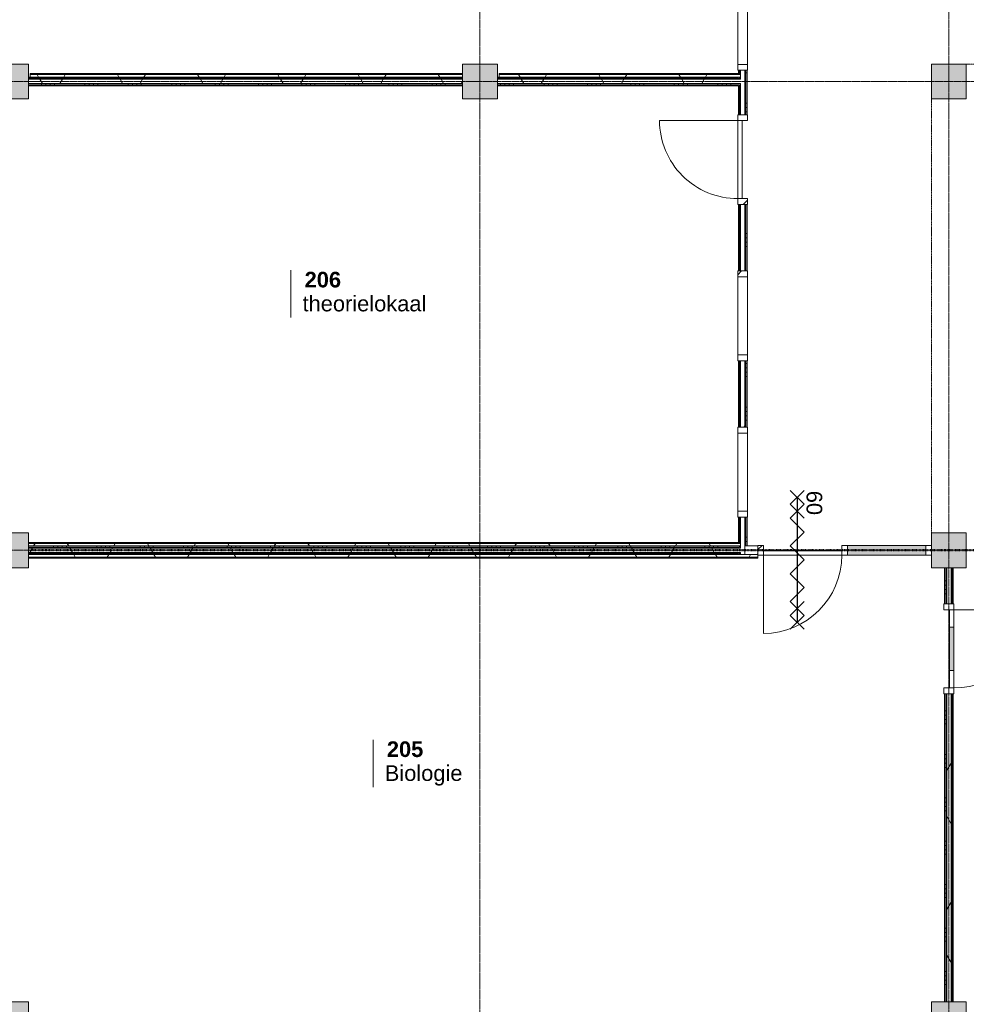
# Model space of a CAD drawing. Header units: millimetres. Extents: x -6115 to 78411, y -6358 to 59618.
# Tile 35 of 99: x 100 to 11000, y 27172 to 38511. Entities that reach past the tile are written whole.
import ezdxf

# ---------------------------------------------------------------- set-up
doc = ezdxf.new("R2010")
doc.units = ezdxf.units.MM
for name, pattern in [('Dash', [6.35, 3.175, -3.175]), ('Dash dot', [15.875, 6.35, -4.7625, 0, -4.7625]), ('stramien', [22.225, 12.7, -3.175, 3.175, -3.175])]:
    doc.linetypes.add(name, pattern=pattern)
for name, color, linetype, lineweight in [('00_Algemeen', 7, 'Continuous', 35), ('22_Metselwerk', 7, 'Continuous', 9), ('25_Metaalconstructiewerk', 7, 'Continuous', 9), ('30_Kozijnen-ramen-deuren', 7, 'Continuous', 9)]:
    doc.layers.add(name, color=color, linetype=linetype, lineweight=lineweight)
doc.styles.add('Arial_1', font='arial.ttf', dxfattribs={"height": 180})
doc.styles.add('Arial_B', font='arialbd.ttf', dxfattribs={"height": 180})
pattern_1 = [(180, (8475, 36400), (7e-13, -500), []), (180, (8475, 36450), (7e-13, -500), []), (180, (8475, 36500), (7e-13, -500), []), (180, (8475, 36550), (7e-13, -500), [])]
pattern_2 = [(60, (0, 0), (-692.82, 400), []), (120, (0, 0), (-692.82, -400), [])]
pattern_3 = [(180, (10850, 29900), (8e-13, -500), []), (180, (10850, 29950), (8e-13, -500), []), (180, (10850, 30000), (8e-13, -500), []), (180, (10850, 30050), (8e-13, -500), [])]
pattern_4 = [(270, (2500, 37850), (500, -9e-13), []), (270, (2450, 37850), (500, -9e-13), []), (270, (2400, 37850), (500, -9e-13), []), (270, (2350, 37850), (500, -9e-13), [])]
pattern_5 = [(270, (6787.5, 37850), (500, 3e-14), []), (270, (6737.5, 37850), (500, 3e-14), []), (270, (6687.5, 37850), (500, 3e-14), []), (270, (6637.5, 37850), (500, 3e-14), [])]
pattern_6 = [(90, (4487.5, 32350), (-500, 1e-12), []), (90, (4537.5, 32350), (-500, 1e-12), []), (90, (4587.5, 32350), (-500, 1e-12), []), (90, (4637.5, 32350), (-500, 1e-12), [])]
pattern_7 = [(135, (39413, -8425), (-212.132, -212.132), [])]

# ---------------------------------------------------------------- blocks, each defined once
blk = doc.blocks.new('Direct Shape - 2410-10368 v1 - IFC-model constructie _zonder onderbouw_ _MM21228_-1202395-02 tweede verdieping overzicht')
at = {"layer": '25_Metaalconstructiewerk'}
blk.add_hatch(color=256, dxfattribs=at).paths.add_polyline_path([(-200, -200), (200, -200), (200, 200), (-200, 200), (-200, 6)])
for p, q in [((200, 200), (-200, 200)), ((-200, 200), (-200, -200)), ((200, -200), (200, 200)), ((-200, -200), (200, -200))]:
    blk.add_line(p, q, dxfattribs=at)
blk = doc.blocks.new('Direct Shape - NLRS_28_SC_TLB_kolom vierkant prefab_gen_AT_kolom vierkant_gen_lxb 400x400_800354-1202398-02 tweede verdieping overzicht')
blk.add_blockref('Direct Shape - 2410-10368 v1 - IFC-model constructie _zonder onderbouw_ _MM21228_-1202395-02 tweede verdieping overzicht', (0, 0))
blk = doc.blocks.new('Direct Shape - NLRS_28_SC_TLB_kolom vierkant prefab_gen_AT_kolom vierkant_gen_lxb 400x400_800356-1202400-02 tweede verdieping overzicht')
blk.add_blockref('Direct Shape - 2410-10368 v1 - IFC-model constructie _zonder onderbouw_ _MM21228_-1202395-02 tweede verdieping overzicht', (0, 0))
blk = doc.blocks.new('Direct Shape - NLRS_28_SC_TLB_kolom vierkant prefab_gen_AT_kolom vierkant_gen_lxb 400x400_800358-1202402-02 tweede verdieping overzicht')
blk.add_blockref('Direct Shape - 2410-10368 v1 - IFC-model constructie _zonder onderbouw_ _MM21228_-1202395-02 tweede verdieping overzicht', (0, 0))
blk = doc.blocks.new('Direct Shape - 2410-10368 v1 - IFC-model constructie _zonder onderbouw_ _MM21228_-1202152-02 tweede verdieping overzicht')
at = {"layer": '25_Metaalconstructiewerk'}
blk.add_hatch(color=256, dxfattribs=at).paths.add_polyline_path([(-200, -200), (200, -200), (200, 200), (-200, 200)])
for p, q in [((200, 200), (-200, 200)), ((-200, 200), (-200, -200)), ((200, -200), (200, 200)), ((-200, -200), (200, -200))]:
    blk.add_line(p, q, dxfattribs=at)
blk = doc.blocks.new('Direct Shape - NLRS_28_SC_TLB_kolom vierkant prefab_gen_AT_kolom vierkant_gen_lxb 400x400_800376-1202420-02 tweede verdieping overzicht')
blk.add_blockref('Direct Shape - 2410-10368 v1 - IFC-model constructie _zonder onderbouw_ _MM21228_-1202152-02 tweede verdieping overzicht', (0, 0))
blk = doc.blocks.new('Direct Shape - NLRS_28_SC_TLB_kolom vierkant prefab_gen_AT_kolom vierkant_gen_lxb 400x400_800378-1202422-02 tweede verdieping overzicht')
blk.add_blockref('Direct Shape - 2410-10368 v1 - IFC-model constructie _zonder onderbouw_ _MM21228_-1202152-02 tweede verdieping overzicht', (0, 0))
blk = doc.blocks.new('Direct Shape - NLRS_28_SC_TLB_kolom vierkant prefab_gen_AT_kolom vierkant_gen_lxb 400x400_800380-1202424-02 tweede verdieping overzicht')
blk.add_blockref('Direct Shape - 2410-10368 v1 - IFC-model constructie _zonder onderbouw_ _MM21228_-1202152-02 tweede verdieping overzicht', (0, 0))
blk = doc.blocks.new('Direct Shape - 2410-10368 v1 - IFC-model constructie _zonder onderbouw_ _MM21228_-1202427-02 tweede verdieping overzicht')
at = {"layer": '25_Metaalconstructiewerk'}
blk.add_hatch(color=256, dxfattribs=at).paths.add_polyline_path([(5600, 37600), (5600, 38000), (5200, 38000), (5200, 37600)])
for p, q in [((5600, 38000), (5200, 38000)), ((5200, 38000), (5200, 37600)), ((5600, 37600), (5600, 38000)), ((5200, 37600), (5600, 37600))]:
    blk.add_line(p, q, dxfattribs=at)
blk = doc.blocks.new('Direct Shape - NLRS_28_SC_TLB_kolom vierkant prefab_gen_AT_kolom vierkant_gen_lxb 400x400_800382-1202428-02 tweede verdieping overzicht')
blk.add_blockref('Direct Shape - 2410-10368 v1 - IFC-model constructie _zonder onderbouw_ _MM21228_-1202427-02 tweede verdieping overzicht', (0, 0))
blk = doc.blocks.new('2410-10368 v1 - IFC-model constructie _zonder onderbouw_ _MM21228__ifc-1-02 tweede verdieping overzicht')
at = {"layer": '25_Metaalconstructiewerk', "lineweight": 9}
for name, p in [('Direct Shape - NLRS_28_SC_TLB_kolom vierkant prefab_gen_AT_kolom vierkant_gen_lxb 400x400_800354-1202398-02 tweede verdieping overzicht', (0, 37800)), ('Direct Shape - NLRS_28_SC_TLB_kolom vierkant prefab_gen_AT_kolom vierkant_gen_lxb 400x400_800382-1202428-02 tweede verdieping overzicht', (0, 0)), ('Direct Shape - NLRS_28_SC_TLB_kolom vierkant prefab_gen_AT_kolom vierkant_gen_lxb 400x400_800380-1202424-02 tweede verdieping overzicht', (10800, 37800)), ('Direct Shape - NLRS_28_SC_TLB_kolom vierkant prefab_gen_AT_kolom vierkant_gen_lxb 400x400_800356-1202400-02 tweede verdieping overzicht', (0, 32400)), ('Direct Shape - NLRS_28_SC_TLB_kolom vierkant prefab_gen_AT_kolom vierkant_gen_lxb 400x400_800378-1202422-02 tweede verdieping overzicht', (10800, 32400)), ('Direct Shape - NLRS_28_SC_TLB_kolom vierkant prefab_gen_AT_kolom vierkant_gen_lxb 400x400_800358-1202402-02 tweede verdieping overzicht', (0, 27000)), ('Direct Shape - NLRS_28_SC_TLB_kolom vierkant prefab_gen_AT_kolom vierkant_gen_lxb 400x400_800376-1202420-02 tweede verdieping overzicht', (10800, 27000))]:
    blk.add_blockref(name, p, dxfattribs=at)
blk = doc.blocks.new('32_AEE_VO_FIX_Binnendeuren - D_900x2300_Dicht Paneel lariks-V2-02 tweede verdieping overzicht')
at = {"layer": '30_Kozijnen-ramen-deuren', "true_color": 0xc0c0c0}
h = blk.add_hatch(dxfattribs=at)
h.set_pattern_fill('FP_83', color=9, style=0, pattern_type=2)
h.set_pattern_definition([(135, (36900, -8425), (-212.132, -212.132), [])])
h.paths.add_polyline_path([(517, 25), (517, 57), (450, 57), (450, -57), (517, -57), (517, -25)])
h.paths.add_polyline_path([(-450, 25), (-450, 57), (-517, 57), (-517, -57), (-450, -57), (-450, -25)])
at = {"layer": '30_Kozijnen-ramen-deuren'}
for p, q in [((-517, 57), (-450, 57)), ((-517, 50), (-517, 57)), ((-450, 57), (-450, -57)), ((450, 57), (517, 57)), ((450, -57), (450, 57)), ((517, 57), (517, 50)), ((-517, -57), (-517, -50)), ((-450, -57), (-517, -57)), ((-450, -7), (450, -7)), ((-450, -57), (-450, -7)), ((450, -57), (-450, -57)), ((450, -7), (450, -57)), ((517, -57), (450, -57)), ((517, -50), (517, -57))]:
    blk.add_line(p, q, dxfattribs=at)
blk = doc.blocks.new('32_AEE_VO_FIX_Binnendeuren - D_900x2300_glasstrook meranti-8016228-02 tweede verdieping overzicht')
at = {"layer": '30_Kozijnen-ramen-deuren', "true_color": 0xc0c0c0}
h = blk.add_hatch(dxfattribs=at)
h.set_pattern_fill('FP_84', color=9, style=0, pattern_type=2)
h.set_pattern_definition([(135, (31264.86, -10800), (-212.132, -212.132), [])])
h.paths.add_polyline_path([(517, 25), (517, 57), (450, 57), (450, -57), (517, -57), (517, -25)])
h.paths.add_polyline_path([(-450, -57), (-450, 57), (-517, 57), (-517, -57)])
at = {"layer": '30_Kozijnen-ramen-deuren', "true_color": 0xbfbfbf}
blk.add_hatch(color=9, dxfattribs=at).paths.add_polyline_path([(250, 57), (-250, 57), (-250, 7), (250, 7)])
at = {"layer": '30_Kozijnen-ramen-deuren'}
for p, q in [((-450, 57), (-517, 57)), ((-517, 57), (-517, 50)), ((-250, 57), (-450, 57)), ((-450, 57), (-450, 7)), ((-450, -57), (-450, 57)), ((-450, 7), (-250, 7)), ((250, 57), (-250, 57)), ((-250, 7), (-250, 57)), ((-250, 7), (250, 7)), ((450, 57), (250, 57)), ((250, 57), (250, 7)), ((250, 7), (450, 7)), ((450, 7), (450, 57)), ((450, 57), (450, -57)), ((517, 57), (450, 57)), ((517, 50), (517, 57)), ((-517, -50), (-517, -57)), ((-517, -57), (-450, -57)), ((450, -57), (517, -57)), ((517, -57), (517, -50))]:
    blk.add_line(p, q, dxfattribs=at)
blk = doc.blocks.new('32_AEE_VO_FIX_Binnenramen - R_b1034xh2367_Vast lariks dicht-V16-02 tweede verdieping overzicht')
at = {"layer": '30_Kozijnen-ramen-deuren', "true_color": 0xc0c0c0}
h = blk.add_hatch(dxfattribs=at)
h.set_pattern_fill('FP_112', color=9, style=0, pattern_type=2)
h.set_pattern_definition([(315, (-35100, 8425), (212.132, 212.132), [])])
h.paths.add_polyline_path([(-517, -25), (-517, -57), (-450, -57), (-450, 57), (-517, 57), (-517, 25)])
h.paths.add_polyline_path([(450, 50), (450, -57), (517, -57), (517, 57), (450, 57)])
at = {"layer": '30_Kozijnen-ramen-deuren'}
for p, q in [((-450, 57), (-517, 57)), ((-517, 57), (-517, 50)), ((-450, -57), (-450, 57)), ((-450, 57), (450, 57)), ((517, 57), (450, 57)), ((450, 57), (450, -57)), ((517, 50), (517, 57)), ((-517, -50), (-517, -57)), ((-517, -57), (-450, -57)), ((-450, -57), (450, -57)), ((450, -57), (517, -57)), ((517, -57), (517, -50))]:
    blk.add_line(p, q, dxfattribs=at)
blk = doc.blocks.new('32_AEE_VO_FIX_Binnenramen - R_b1034xh2367_Vast lariks-V17-02 tweede verdieping overzicht')
at = {"layer": '30_Kozijnen-ramen-deuren'}
for p, q in [((-517, 57), (-450, 57)), ((-517, 50), (-517, 57)), ((-450, 57), (-450, -57)), ((-450, 57), (450, 57)), ((450, 57), (517, 57)), ((450, -57), (450, 57)), ((517, 57), (517, 50)), ((-517, -57), (-517, -50)), ((-450, -57), (-517, -57)), ((-450, -57), (450, -57)), ((517, -57), (450, -57)), ((517, -50), (517, -57))]:
    blk.add_line(p, q, dxfattribs=at)
blk = doc.blocks.new('32_AEE_VO_FIX_Binnendeuren - D_1800x2300_Deur_zijlicht rechts 900 lariks-V50-02 tweede verdieping overzicht')
at = {"layer": '30_Kozijnen-ramen-deuren', "true_color": 0xc0c0c0}
h = blk.add_hatch(dxfattribs=at)
h.set_pattern_fill('FP_153', color=9, style=0, pattern_type=2)
h.set_pattern_definition(pattern_7)
h.paths.add_polyline_path([(1484, -57), (1484, 57), (1417, 57), (1417, -57), (1476, -57)])
h.paths.add_polyline_path([(-450, -57), (-450, 57), (-517, 57), (-517, -57), (-465, -57)])
h = blk.add_hatch(dxfattribs=at)
h.set_pattern_fill('FP_153', color=9, style=0, pattern_type=2)
h.set_pattern_definition(pattern_7)
h.paths.add_polyline_path([(517, 57), (450, 57), (450, -57), (517, -57)])
at = {"layer": '30_Kozijnen-ramen-deuren'}
for p, q in [((-517, 57), (-450, 57)), ((-517, 50), (-517, 57)), ((-450, 57), (-450, -57)), ((450, 57), (517, 57)), ((450, -57), (450, 57)), ((517, 57), (1417, 57)), ((517, 57), (517, -57)), ((1417, 57), (1484, 57)), ((1417, -57), (1417, 57)), ((1484, 57), (1484, 50)), ((-517, -57), (-517, -50)), ((-450, -57), (-517, -57)), ((-450, -7), (450, -7)), ((-450, -57), (-450, -7)), ((450, -57), (-450, -57)), ((450, -7), (450, -57)), ((517, -57), (450, -57)), ((1417, -57), (517, -57)), ((1484, -57), (1417, -57)), ((1484, -50), (1484, -57))]:
    blk.add_line(p, q, dxfattribs=at)
blk = doc.blocks.new('32_AEE_VO_FIX_Binnendeuren - D_1800x2300_Deur_zijlicht rechts 900 meranti bw-8027060-02 tweede verdieping overzicht')
at = {"layer": '30_Kozijnen-ramen-deuren', "true_color": 0xc0c0c0}
h = blk.add_hatch(dxfattribs=at)
h.set_pattern_fill('FP_154', color=9, style=0, pattern_type=2)
h.set_pattern_definition([(45, (-9116, -32400), (-212.132, 212.132), [])])
h.paths.add_polyline_path([(-517, -57), (-450, -57), (-450, 57), (-517, 57), (-517, -50)])
h.paths.add_polyline_path([(1417, -57), (1484, -57), (1484, 57), (1417, 57)])
at = {"layer": '30_Kozijnen-ramen-deuren', "true_color": 0xc5c7c4}
blk.add_hatch(color=9, dxfattribs=at).paths.add_polyline_path([(1417, -57), (1417, 57), (517, 57), (517, -57)])
at = {"layer": '30_Kozijnen-ramen-deuren'}
for p, q in [((-517, 57), (-450, 57)), ((-517, 50), (-517, 57)), ((-450, 57), (-450, -57)), ((450, 57), (517, 57)), ((450, -57), (450, 57)), ((517, 57), (1417, 57)), ((517, 57), (517, -57)), ((1417, 57), (1484, 57)), ((1417, -57), (1417, 57)), ((-450, -57), (-517, -57)), ((-450, -7), (450, -7)), ((-450, -57), (-450, -7)), ((450, -57), (-450, -57)), ((450, -7), (450, -57)), ((517, -57), (450, -57)), ((1417, -57), (517, -57)), ((1484, -57), (1417, -57))]:
    blk.add_line(p, q, dxfattribs=at)
blk = doc.blocks.new('30_AEE_VO_draairichting - 30_AEE_VO_draairichting-8193168-02 tweede verdieping overzicht')
at = {"layer": '30_Kozijnen-ramen-deuren'}
blk.add_line((-450, -900), (-450, 0), dxfattribs=at)
blk.add_arc((-450, 0), 900, 270, 0, dxfattribs=at)
blk = doc.blocks.new('30_AEE_VO_draairichting - 30_AEE_VO_draairichting-8193140-02 tweede verdieping overzicht')
at = {"layer": '30_Kozijnen-ramen-deuren'}
blk.add_line((-450, 900), (-450, 0), dxfattribs=at)
blk.add_arc((-450, 0), 900, 360, 90, dxfattribs=at)
blk = doc.blocks.new('00_AEE_tag_ruimte_klein - Naam _ nummer-752176-02 tweede verdieping overzicht')
at = {"layer": '00_Algemeen', "lineweight": 9}
for p, q in [((-8.06, 7.17), (-8.06, 4.25)), ((-8.06, 4.47), (-8.06, 1.72))]:
    blk.add_line(p, q, dxfattribs=at)

msp = doc.modelspace()

# ---------------------------------------------------------------- hatches: boundary and pattern name
at = {"layer": '22_Metselwerk'}
h = msp.add_hatch(dxfattribs=at)
h.set_pattern_fill('FP_23', color=256, angle=90, style=0, pattern_type=2)
h.set_pattern_definition(pattern_1)
h.paths.add_polyline_path([(8375, 32350), (8387.5, 32350), (8387.5, 32375), (8375, 32375), (8375, 32362.5)])
h.paths.add_polyline_path([(8375, 32437.5), (8387.5, 32437.5), (8387.5, 32450), (8375, 32450)])
h.paths.add_polyline_path([(8375, 32480), (8387.5, 32480), (8387.5, 32783), (8375, 32783), (8375, 32490)])
h.paths.add_polyline_path([(8387.5, 33817), (8387.5, 34583), (8375, 34583), (8375, 33817)])
h.paths.add_polyline_path([(8387.5, 35617), (8387.5, 36383), (8375, 36383), (8375, 35617)])
h.paths.add_polyline_path([(8387.5, 37417), (8387.5, 37762.5), (8375, 37762.5), (8375, 37417)])
h.paths.add_polyline_path([(8387.5, 37825), (8387.5, 37850), (8375, 37850), (8375, 37825)])
h.paths.add_polyline_path([(8387.5, 37880), (8387.5, 37929), (8375, 37929), (8375, 37880)])
h.paths.add_polyline_path([(8387.5, 39930), (8387.5, 40020), (8375, 40020), (8375, 39930)])
h.paths.add_polyline_path([(8375, 40050), (8387.5, 40050), (8387.5, 40062.5), (8375, 40062.5)])
h.paths.add_polyline_path([(8375, 40125), (8387.5, 40125), (8387.5, 40137.5), (8375, 40137.5)])
h = msp.add_hatch(dxfattribs=at)
h.set_pattern_fill('FP_23', color=256, angle=90, style=0, pattern_type=2)
h.set_pattern_definition(pattern_1)
h.paths.add_polyline_path([(8400, 32350), (8400, 32375), (8387.5, 32375), (8387.5, 32350)])
h.paths.add_polyline_path([(8387.5, 32425), (8400, 32425), (8400, 32450), (8387.5, 32450), (8387.5, 32437.5)])
h.paths.add_polyline_path([(8387.5, 32480), (8400, 32480), (8400, 32783), (8387.5, 32783), (8387.5, 32668.8)])
h.paths.add_polyline_path([(8400, 33817), (8400, 34583), (8387.5, 34583), (8387.5, 33817)])
h.paths.add_polyline_path([(8387.5, 35617), (8400, 35617), (8400, 36383), (8387.5, 36383), (8387.5, 35996.3)])
h.paths.add_polyline_path([(8387.5, 37417), (8400, 37417), (8400, 37775), (8387.5, 37775), (8387.5, 37660.1)])
h.paths.add_polyline_path([(8400, 37825), (8400, 37850), (8387.5, 37850), (8387.5, 37825)])
h.paths.add_polyline_path([(8387.5, 37880), (8400, 37880), (8400, 37929), (8387.5, 37929)])
h.paths.add_polyline_path([(8400, 39930), (8400, 40020), (8387.5, 40020), (8387.5, 39930)])
h.paths.add_polyline_path([(8400, 40050), (8400, 40075), (8387.5, 40075), (8387.5, 40050)])
h = msp.add_hatch(dxfattribs=at)
h.set_pattern_fill('FP_2', color=256, angle=60, style=0, pattern_type=2)
h.set_pattern_definition(pattern_2)
h.paths.add_polyline_path([(8400, 32350), (8450, 32350), (8450, 32783), (8400, 32783), (8400, 32375)])
h.paths.add_polyline_path([(8400, 33817), (8450, 33817), (8450, 34583), (8400, 34583)])
h.paths.add_polyline_path([(8400, 35617), (8450, 35617), (8450, 36383), (8400, 36383), (8400, 35996.3)])
h.paths.add_polyline_path([(8450, 37417), (8450, 37929), (8400, 37929), (8400, 37417)])
h.paths.add_polyline_path([(8450, 39930), (8450, 40075), (8400, 40075), (8400, 39930)])
h = msp.add_hatch(dxfattribs=at)
h.set_pattern_fill('FP_23', color=256, angle=90, style=0, pattern_type=2)
h.set_pattern_definition(pattern_1)
h.paths.add_polyline_path([(8450, 32450), (8462.5, 32450), (8462.5, 32783), (8450, 32783), (8450, 32668.8)])
h.paths.add_polyline_path([(8462.5, 33817), (8462.5, 34583), (8450, 34583), (8450, 33817)])
h.paths.add_polyline_path([(8462.5, 35617), (8462.5, 36383), (8450, 36383), (8450, 35617)])
h.paths.add_polyline_path([(8450, 37417), (8462.5, 37417), (8462.5, 37929), (8450, 37929), (8450, 37660.1)])
h.paths.add_polyline_path([(8450, 39930), (8462.5, 39930), (8462.5, 40062.5), (8450, 40062.5), (8450, 40050)])
h = msp.add_hatch(dxfattribs=at)
h.set_pattern_fill('FP_23', color=256, angle=90, style=0, pattern_type=2)
h.set_pattern_definition(pattern_1)
h.paths.add_polyline_path([(8475, 32450), (8475, 32783), (8462.5, 32783), (8462.5, 32450)])
h.paths.add_polyline_path([(8462.5, 33817), (8475, 33817), (8475, 34583), (8462.5, 34583)])
h.paths.add_polyline_path([(8462.5, 35617), (8475, 35617), (8475, 36383), (8462.5, 36383), (8462.5, 35996.3)])
h.paths.add_polyline_path([(8475, 37417), (8475, 37929), (8462.5, 37929), (8462.5, 37417)])
h.paths.add_polyline_path([(8475, 39930), (8475, 40050), (8462.5, 40050), (8462.5, 39930)])
h = msp.add_hatch(dxfattribs=at)
h.set_pattern_fill('FP_379', color=256, angle=90, style=0, pattern_type=2)
h.set_pattern_definition([(90, (2910, 37850), (-500, 9e-13), []), (90, (2960, 37850), (-500, 9e-13), []), (90, (3010, 37850), (-500, 9e-13), []), (90, (3060, 37850), (-500, 9e-13), [])])
h.paths.add_polyline_path([(5200, 37880), (5200, 37890), (220, 37890), (220, 37880), (1247.4, 37880)])
h = msp.add_hatch(dxfattribs=at)
h.set_pattern_fill('FP_2', color=256, angle=60, style=0, pattern_type=2)
h.set_pattern_definition(pattern_2)
h.paths.add_polyline_path([(5200, 37850), (5200, 37880), (220, 37880), (220, 37850), (1247.4, 37850)])
h = msp.add_hatch(dxfattribs=at)
h.set_pattern_fill('FP_378', color=256, angle=90, style=0, pattern_type=2)
h.set_pattern_definition([(90, (7197.5, 37850), (-500, 3e-13), []), (90, (7247.5, 37850), (-500, 3e-13), []), (90, (7297.5, 37850), (-500, 3e-13), []), (90, (7347.5, 37850), (-500, 3e-13), [])])
h.paths.add_polyline_path([(7290.2, 37880), (8375, 37880), (8375, 37890), (5620, 37890), (5620, 37880), (6081.7, 37880)])
h = msp.add_hatch(dxfattribs=at)
h.set_pattern_fill('FP_2', color=256, angle=60, style=0, pattern_type=2)
h.set_pattern_definition(pattern_2)
h.paths.add_polyline_path([(8400, 37850), (8400, 37880), (5620, 37880), (5620, 37850), (8387.5, 37850)])
h = msp.add_hatch(dxfattribs=at)
h.set_pattern_fill('FP_29', color=256, angle=-270, style=0, pattern_type=2)
h.set_pattern_definition(pattern_4)
h.paths.add_polyline_path([(5200, 37837.5), (5200, 37850), (200, 37850), (200, 37837.5), (1247.4, 37837.5)])
h = msp.add_hatch(dxfattribs=at)
h.set_pattern_fill('FP_29', color=256, angle=-270, style=0, pattern_type=2)
h.set_pattern_definition(pattern_4)
h.paths.add_polyline_path([(5200, 37825), (5200, 37837.5), (200, 37837.5), (200, 37825), (1247.4, 37825)])
h = msp.add_hatch(dxfattribs=at)
h.set_pattern_fill('FP_7', color=256, angle=60, style=0, pattern_type=2)
h.set_pattern_definition(pattern_2)
h.paths.add_polyline_path([(5200, 37775), (5200, 37825), (200, 37825), (200, 37775), (1247.4, 37775)])
h = msp.add_hatch(dxfattribs=at)
h.set_pattern_fill('FP_29', color=256, angle=-270, style=0, pattern_type=2)
h.set_pattern_definition(pattern_4)
h.paths.add_polyline_path([(5200, 37762.5), (5200, 37775), (200, 37775), (200, 37762.5), (1247.4, 37762.5)])
h = msp.add_hatch(dxfattribs=at)
h.set_pattern_fill('FP_29', color=256, angle=-270, style=0, pattern_type=2)
h.set_pattern_definition(pattern_4)
h.paths.add_polyline_path([(5200, 37750), (5200, 37762.5), (200, 37762.5), (200, 37750), (1247.4, 37750)])
h = msp.add_hatch(dxfattribs=at)
h.set_pattern_fill('FP_30', color=256, angle=90, style=0, pattern_type=2)
h.set_pattern_definition(pattern_5)
h.paths.add_polyline_path([(5600, 37837.5), (8375, 37837.5), (8375, 37850), (5600, 37850)])
h = msp.add_hatch(dxfattribs=at)
h.set_pattern_fill('FP_30', color=256, angle=90, style=0, pattern_type=2)
h.set_pattern_definition(pattern_5)
h.paths.add_polyline_path([(5600, 37825), (8375, 37825), (8375, 37837.5), (5600, 37837.5)])
h = msp.add_hatch(dxfattribs=at)
h.set_pattern_fill('FP_2', color=256, angle=60, style=0, pattern_type=2)
h.set_pattern_definition(pattern_2)
h.paths.add_polyline_path([(6081.7, 37775), (8400, 37775), (8400, 37825), (5600, 37825), (5600, 37775)])
h = msp.add_hatch(dxfattribs=at)
h.set_pattern_fill('FP_30', color=256, angle=90, style=0, pattern_type=2)
h.set_pattern_definition(pattern_5)
h.paths.add_polyline_path([(6081.7, 37762.5), (8387.5, 37762.5), (8387.5, 37775), (5600, 37775), (5600, 37762.5)])
h = msp.add_hatch(dxfattribs=at)
h.set_pattern_fill('FP_30', color=256, angle=90, style=0, pattern_type=2)
h.set_pattern_definition(pattern_5)
h.paths.add_polyline_path([(5600, 37750), (8375, 37750), (8375, 37762.5), (5600, 37762.5)])
h = msp.add_hatch(dxfattribs=at)
h.set_pattern_fill('FP_321', color=256, angle=90, style=0, pattern_type=2)
h.set_pattern_definition([(90, (4487.5, 32450), (-500, 1e-12), []), (90, (4537.5, 32450), (-500, 1e-12), []), (90, (4587.5, 32450), (-500, 1e-12), []), (90, (4637.5, 32450), (-500, 1e-12), [])])
h.paths.add_polyline_path([(8302.6, 32480), (8375, 32480), (8375, 32490), (200, 32490), (200, 32480), (8290.1, 32480)])
h = msp.add_hatch(dxfattribs=at)
h.set_pattern_fill('FP_2', color=256, angle=60, style=0, pattern_type=2)
h.set_pattern_definition(pattern_2)
h.paths.add_polyline_path([(8196.7, 32450), (8400, 32450), (8400, 32480), (200, 32480), (200, 32450), (7894.5, 32450)])
h = msp.add_hatch(dxfattribs=at)
h.set_pattern_fill('FP_47', color=256, angle=90, style=0, pattern_type=2)
h.set_pattern_definition(pattern_6)
h.paths.add_polyline_path([(8322.9, 32437.5), (8375, 32437.5), (8375, 32450), (200, 32450), (200, 32437.5), (8310.4, 32437.5)])
h = msp.add_hatch(dxfattribs=at)
h.set_pattern_fill('FP_47', color=256, angle=90, style=0, pattern_type=2)
h.set_pattern_definition(pattern_6)
h.paths.add_polyline_path([(8322.9, 32425), (8387.5, 32425), (8387.5, 32437.5), (200, 32437.5), (200, 32425), (8310.4, 32425)])
h = msp.add_hatch(dxfattribs=at)
h.set_pattern_fill('FP_24', color=256, angle=45, style=0, pattern_type=2)
h.set_pattern_definition([(45, (0, 0), (-212.132, 212.132), [])])
h.paths.add_polyline_path([(8450, 32350), (8599, 32350), (8599, 32450), (8450, 32450), (8450, 32391.5)])
h = msp.add_hatch(dxfattribs=at)
h.set_pattern_fill('FP_2', color=256, angle=60, style=0, pattern_type=2)
h.set_pattern_definition(pattern_2)
h.paths.add_polyline_path([(8375, 32375), (8400, 32375), (8400, 32425), (200, 32425), (200, 32375), (8322.9, 32375)])
h = msp.add_hatch(dxfattribs=at)
h.set_pattern_fill('FP_47', color=256, angle=90, style=0, pattern_type=2)
h.set_pattern_definition(pattern_6)
h.paths.add_polyline_path([(8375, 32362.5), (8375, 32375), (200, 32375), (200, 32362.5), (8196.7, 32362.5)])
h = msp.add_hatch(dxfattribs=at)
h.set_pattern_fill('FP_47', color=256, angle=90, style=0, pattern_type=2)
h.set_pattern_definition(pattern_6)
h.paths.add_polyline_path([(8375, 32350), (8375, 32362.5), (200, 32362.5), (200, 32350), (8196.7, 32350)])
h = msp.add_hatch(dxfattribs=at)
h.set_pattern_fill('FP_2', color=256, angle=60, style=0, pattern_type=2)
h.set_pattern_definition(pattern_2)
h.paths.add_polyline_path([(8196.7, 32320), (8599, 32320), (8599, 32350), (200, 32350), (200, 32320), (7894.5, 32320)])
h = msp.add_hatch(dxfattribs=at)
h.set_pattern_fill('FP_322', color=256, angle=-270, style=0, pattern_type=2)
h.set_pattern_definition([(270, (4199.5, 32350), (500, -9e-13), []), (270, (4149.5, 32350), (500, -9e-13), []), (270, (4099.5, 32350), (500, -9e-13), []), (270, (4049.5, 32350), (500, -9e-13), [])])
h.paths.add_polyline_path([(8599, 32310), (8599, 32320), (200, 32320), (200, 32310), (8498.8, 32310)])
h = msp.add_hatch(dxfattribs=at)
h.set_pattern_fill('FP_25', color=256, angle=90, style=0, pattern_type=2)
h.set_pattern_definition(pattern_3)
h.paths.add_polyline_path([(10750, 27200), (10762.5, 27200), (10762.5, 30747.9), (10750, 30747.9)])
h.paths.add_polyline_path([(10750, 31781.9), (10762.5, 31781.9), (10762.5, 32200), (10750, 32200)])
h = msp.add_hatch(dxfattribs=at)
h.set_pattern_fill('FP_25', color=256, angle=90, style=0, pattern_type=2)
h.set_pattern_definition(pattern_3)
h.paths.add_polyline_path([(10762.5, 27200), (10775, 27200), (10775, 30747.9), (10762.5, 30747.9)])
h.paths.add_polyline_path([(10775, 31781.9), (10775, 32200), (10762.5, 32200), (10762.5, 31781.9)])
h = msp.add_hatch(dxfattribs=at)
h.set_pattern_fill('FP_2', color=256, angle=60, style=0, pattern_type=2)
h.set_pattern_definition(pattern_2)
h.paths.add_polyline_path([(10825, 27200), (10825, 30747.9), (10775, 30747.9), (10775, 27200)])
h.paths.add_polyline_path([(10775, 31781.9), (10825, 31781.9), (10825, 32200), (10775, 32200)])
h = msp.add_hatch(dxfattribs=at)
h.set_pattern_fill('FP_25', color=256, angle=90, style=0, pattern_type=2)
h.set_pattern_definition(pattern_3)
h.paths.add_polyline_path([(10837.5, 27200), (10837.5, 30747.9), (10825, 30747.9), (10825, 27200)])
h.paths.add_polyline_path([(10825, 31781.9), (10837.5, 31781.9), (10837.5, 32200), (10825, 32200)])
h = msp.add_hatch(dxfattribs=at)
h.set_pattern_fill('FP_25', color=256, angle=90, style=0, pattern_type=2)
h.set_pattern_definition(pattern_3)
h.paths.add_polyline_path([(10850, 27200), (10850, 30747.9), (10837.5, 30747.9), (10837.5, 27200)])
h.paths.add_polyline_path([(10850, 31781.9), (10850, 32200), (10837.5, 32200), (10837.5, 31781.9)])

# ---------------------------------------------------------------- linework, layer by layer
at = {"layer": '00_Algemeen', "color": 150, "linetype": 'stramien', "lineweight": 9, "true_color": 0x0080ff}
for p, q in [((5400, -4950.1), (5400, 59018.3)), ((10800, -4950.1), (10800, 59018.3)), ((77811.4, 37800), (-5515.3, 37800)), ((77811.4, 32400), (-5515.3, 32400))]:
    msp.add_line(p, q, dxfattribs=at)
at = {"layer": '00_Algemeen', "linetype": 'Dash', "lineweight": 9}
for p, q in [((11000, 38000), (16000, 38000)), ((10600, 32600), (10600, 37600))]:
    msp.add_line(p, q, dxfattribs=at)
at = {"layer": '00_Algemeen', "color": 96, "lineweight": 25, "true_color": 0x008000}
for p, q in [((8972.2, 32930.7), (9132.2, 33090.7)), ((8972.2, 33090.7), (9132.2, 32930.7)), ((9052.2, 33010.7), (9052.2, 31570.7)), ((8972.2, 32770.7), (9132.2, 32930.7)), ((8972.2, 32930.7), (9132.2, 32770.7)), ((9132.2, 32610.7), (8972.2, 32770.7)), ((8972.2, 32450.7), (9132.2, 32610.7)), ((9132.2, 32290.7), (8972.2, 32450.7)), ((8972.2, 32130.7), (9132.2, 32290.7)), ((9132.2, 31970.7), (8972.2, 32130.7)), ((8972.2, 31810.7), (9132.2, 31970.7)), ((9132.2, 31650.7), (8972.2, 31810.7)), ((8972.2, 31650.7), (9132.2, 31810.7)), ((8972.2, 31490.7), (9132.2, 31650.7)), ((8972.2, 31650.7), (9132.2, 31490.7))]:
    msp.add_line(p, q, dxfattribs=at)
at = {"layer": '00_Algemeen', "color": 96, "linetype": 'Dash dot', "lineweight": 50, "true_color": 0x008000}
msp.add_line((200, 32400), (21600, 32400), dxfattribs=at)
at = {"layer": '22_Metselwerk'}
for p, q in [((5200, 37890), (220, 37890)), ((220, 37890), (220, 37850)), ((220, 37880), (5200, 37880)), ((5200, 37825), (5200, 37890)), ((8375, 37890), (5620, 37890)), ((5620, 37890), (5620, 37850)), ((8400, 37880), (5620, 37880)), ((8375, 37929), (8375, 37880)), ((8400, 37929), (8375, 37929)), ((8387.5, 37880), (8387.5, 37929)), ((8475, 37929), (8450, 37929)), ((8462.5, 37417), (8462.5, 37929)), ((8475, 37417), (8475, 37929)), ((200, 37850), (200, 37825)), ((200, 37850), (5200, 37850)), ((5200, 37837.5), (200, 37837.5)), ((200, 37775), (200, 37750)), ((5200, 37762.5), (200, 37762.5)), ((5200, 37750), (5200, 37775)), ((8400, 37850), (5600, 37850)), ((5600, 37850), (5600, 37825)), ((5600, 37837.5), (8375, 37837.5)), ((5600, 37775), (5600, 37750)), ((5600, 37762.5), (8387.5, 37762.5)), ((8375, 37825), (8375, 37837.5)), ((8387.5, 37825), (8387.5, 37850)), ((8387.5, 37417), (8387.5, 37762.5)), ((200, 37750), (5200, 37750)), ((5600, 37750), (8375, 37750)), ((8375, 37750), (8375, 37417)), ((8375, 37417), (8400, 37417)), ((8450, 37417), (8475, 37417)), ((8375, 36383), (8375, 35617)), ((8400, 36383), (8375, 36383)), ((8387.5, 35617), (8387.5, 36383)), ((8475, 36383), (8450, 36383)), ((8462.5, 35617), (8462.5, 36383)), ((8475, 35617), (8475, 36383)), ((8375, 35617), (8400, 35617)), ((8450, 35617), (8475, 35617)), ((8375, 34583), (8375, 33817)), ((8400, 34583), (8375, 34583)), ((8387.5, 33817), (8387.5, 34583)), ((8475, 34583), (8450, 34583)), ((8462.5, 33817), (8462.5, 34583)), ((8475, 33817), (8475, 34583)), ((8375, 33817), (8400, 33817)), ((8450, 33817), (8475, 33817)), ((8375, 32783), (8375, 32480)), ((8400, 32783), (8375, 32783)), ((8387.5, 32480), (8387.5, 32783)), ((8475, 32783), (8450, 32783)), ((8462.5, 32450), (8462.5, 32783)), ((8475, 32450), (8475, 32783)), ((8375, 32490), (200, 32490)), ((200, 32490), (200, 32425)), ((200, 32480), (8400, 32480)), ((200, 32450), (8400, 32450)), ((200, 32437.5), (8387.5, 32437.5)), ((8387.5, 32437.5), (8387.5, 32450)), ((8599, 32450), (8450, 32450)), ((8599, 32310), (8599, 32450)), ((200, 32375), (200, 32310)), ((200, 32362.5), (8375, 32362.5)), ((200, 32350), (8400, 32350)), ((8599, 32320), (200, 32320)), ((8375, 32362.5), (8375, 32375)), ((8387.5, 32350), (8387.5, 32375)), ((8599, 32350), (8450, 32350)), ((200, 32310), (8599, 32310)), ((10750, 32200), (10750, 31781.9)), ((10775, 32200), (10750, 32200)), ((10762.5, 31781.9), (10762.5, 32200)), ((10850, 32200), (10825, 32200)), ((10837.5, 31781.9), (10837.5, 32200)), ((10850, 31781.9), (10850, 32200)), ((10750, 31781.9), (10775, 31781.9)), ((10825, 31781.9), (10850, 31781.9)), ((10750, 30747.9), (10750, 27200)), ((10775, 30747.9), (10750, 30747.9)), ((10762.5, 27200), (10762.5, 30747.9)), ((10850, 30747.9), (10825, 30747.9)), ((10837.5, 27200), (10837.5, 30747.9)), ((10850, 27200), (10850, 30747.9)), ((10750, 27200), (10775, 27200)), ((10825, 27200), (10850, 27200))]:
    msp.add_line(p, q, dxfattribs=at)
at = {"layer": '22_Metselwerk', "lineweight": 18}
for p, q in [((8450, 37929), (8400, 37929)), ((8400, 37825), (8400, 37929)), ((8450, 37417), (8450, 37929)), ((200, 37825), (200, 37775)), ((5200, 37825), (200, 37825)), ((5200, 37775), (200, 37775)), ((5200, 37775), (5200, 37825)), ((5600, 37825), (5600, 37775)), ((5600, 37825), (8400, 37825)), ((5600, 37775), (8400, 37775)), ((8400, 37417), (8400, 37775)), ((8400, 37417), (8450, 37417)), ((8450, 36383), (8400, 36383)), ((8400, 35617), (8400, 36383)), ((8450, 35617), (8450, 36383)), ((8400, 35617), (8450, 35617)), ((8450, 34583), (8400, 34583)), ((8400, 33817), (8400, 34583)), ((8450, 33817), (8450, 34583)), ((8400, 33817), (8450, 33817)), ((8450, 32783), (8400, 32783)), ((8400, 32425), (8400, 32783)), ((8450, 32350), (8450, 32783)), ((200, 32425), (200, 32375)), ((200, 32425), (8400, 32425)), ((200, 32375), (8400, 32375)), ((8400, 32350), (8400, 32375)), ((8400, 32350), (8450, 32350)), ((10825, 32200), (10775, 32200)), ((10775, 31781.9), (10775, 32200)), ((10825, 31781.9), (10825, 32200)), ((10775, 31781.9), (10825, 31781.9)), ((10825, 30747.9), (10775, 30747.9)), ((10775, 27200), (10775, 30747.9)), ((10825, 27200), (10825, 30747.9)), ((10775, 27200), (10825, 27200))]:
    msp.add_line(p, q, dxfattribs=at)

# ---------------------------------------------------------------- block references
at = {"lineweight": 5}
msp.add_blockref('2410-10368 v1 - IFC-model constructie _zonder onderbouw_ _MM21228__ifc-1-02 tweede verdieping overzicht', (0, 0), dxfattribs=at)
at = {"layer": '00_Algemeen', "lineweight": 9, "xscale": 99.99999999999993, "yscale": 99.99999999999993, "zscale": 99.99999999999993}
for p in [(4029.3, 34907.6), (4976.6, 29499.7)]:
    msp.add_blockref('00_AEE_tag_ruimte_klein - Naam _ nummer-752176-02 tweede verdieping overzicht', p, dxfattribs=at)
at = {"layer": '30_Kozijnen-ramen-deuren'}
for name, p, rotation in [('32_AEE_VO_FIX_Binnendeuren - D_1800x2300_Deur_zijlicht rechts 900 lariks-V50-02 tweede verdieping overzicht', (8425, 39413), 269.9999999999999), ('30_AEE_VO_draairichting - 30_AEE_VO_draairichting-8193168-02 tweede verdieping overzicht', (8368, 36900), 269.9999999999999), ('32_AEE_VO_FIX_Binnendeuren - D_900x2300_Dicht Paneel lariks-V2-02 tweede verdieping overzicht', (8425, 36900), 269.9999999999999), ('32_AEE_VO_FIX_Binnenramen - R_b1034xh2367_Vast lariks dicht-V16-02 tweede verdieping overzicht', (8425, 35100), 89.99999999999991), ('32_AEE_VO_FIX_Binnenramen - R_b1034xh2367_Vast lariks-V17-02 tweede verdieping overzicht', (8425, 33300), 269.9999999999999), ('32_AEE_VO_FIX_Binnendeuren - D_900x2300_glasstrook meranti-8016228-02 tweede verdieping overzicht', (10800, 31264.9), 269.9999999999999), ('30_AEE_VO_draairichting - 30_AEE_VO_draairichting-8193140-02 tweede verdieping overzicht', (10857, 31264.9), 269.9999999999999)]:
    msp.add_blockref(name, p, dxfattribs=dict(at, rotation=rotation))
for name, p in [('32_AEE_VO_FIX_Binnendeuren - D_1800x2300_Deur_zijlicht rechts 900 meranti bw-8027060-02 tweede verdieping overzicht', (9116, 32400)), ('30_AEE_VO_draairichting - 30_AEE_VO_draairichting-8193168-02 tweede verdieping overzicht', (9116, 32343))]:
    msp.add_blockref(name, p, dxfattribs=at)

# ---------------------------------------------------------------- texts
at = {"layer": '00_Algemeen', "lineweight": 9, "char_height": 180, "attachment_point": 1}
for s, insert, width, style in [('206', (3380.7, 35607.6), 505.063, 'Arial_B'), ('theorielokaal', (3356.7, 35332), 1643.459, 'Arial_1'), ('205', (4327.9, 30199.7), 505.063, 'Arial_B'), ('Biologie', (4304, 29924.1), 1034.177, 'Arial_1')]:
    msp.add_mtext(s, dxfattribs=dict(at, insert=insert, width=width, style=style))
at = {"layer": '00_Algemeen', "lineweight": 18, "insert": (9340.6, 33085.9), "char_height": 180, "width": 336.709, "attachment_point": 1, "rotation": 270, "style": 'Arial_1'}
msp.add_mtext('60', dxfattribs=at)

doc.saveas('drawing.dxf')
